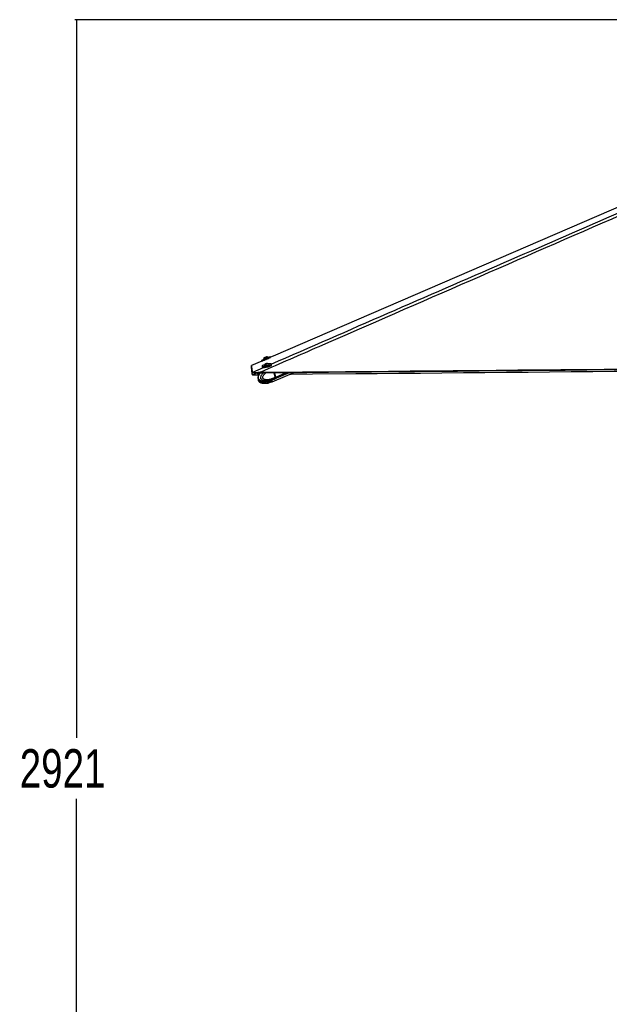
# Paper-space layout '3M DUO Wall Base Bracket' of a CAD drawing. Header units: millimetres. Extents: x 10 to 10067, y 20 to 7950.
# Tile 2 of 114: x 184 to 1334, y 1941 to 3862. Entities that reach past the tile are written whole.
import ezdxf

# ---------------------------------------------------------------- set-up
doc = ezdxf.new("R2010")
doc.units = ezdxf.units.MM
doc.layers.add('COMPONENT_GEOMETRY', color=7, linetype='Continuous')
doc.styles.add('SLDTEXTSTYLE0', font='TXT', dxfattribs={"width": 0.75})
doc.dimstyles.new('SLDDIMSTYLE1', dxfattribs={"dimtxt": 75, "dimasz": 3.302, "dimexe": 0, "dimexo": 0.0625, "dimgap": 18.75, "dimtad": 0, "dimtih": 1, "dimtoh": 1, "dimdec": 0, "dimrnd": 1e-09, "dimzin": 12, "dimdsep": 46, "dimtxsty": 'SLDTEXTSTYLE0', "dimsah": 1, "dimcen": 0.09, "dimadec": 0, "dimazin": 3, "dimtfac": 1, "dimtdec": 0, "dimtofl": 0, "dimtmove": 0, "dimatfit": 3, "dimfxl": 1, "dimfrac": 2, "dimtolj": 1, "dimtzin": 12, "dimarcsym": 0})

# ---------------------------------------------------------------- blocks, each defined once
blk = doc.blocks.new('_D_31')
at = {"layer": 'COMPONENT_GEOMETRY', "color": 7}
for p, q in [((3546.3, 3861.9), (291.4, 3861.9)), ((294.6, 3861.9), (294.6, 2461.2)), ((294.6, 941.4), (294.6, 2342.1)), ((3494.9, 941.4), (291.4, 941.4))]:
    blk.add_line(p, q, dxfattribs=at)
for points in [[(294.6, 3861.9), (294.1, 3858.6), (295.1, 3858.6)], [(294.6, 941.4), (295.1, 944.7), (294.1, 944.7)]]:
    blk.add_solid(points, dxfattribs=at)
at = {"layer": 'COMPONENT_GEOMETRY', "color": 7, "insert": (183.8, 2438.8), "char_height": 75, "attachment_point": 1, "style": 'SLDTEXTSTYLE0'}
blk.add_mtext('2921', dxfattribs=at)

psp = doc.layouts.new('3M DUO Wall Base Bracket')

# ---------------------------------------------------------------- linework, layer by layer
at = {"color": 7, "linetype": 'Continuous', "lineweight": 25}
for p, q in [((655.95, 3195.77), (635.67, 3187.01)), ((655.27, 3197.37), (655.95, 3195.77)), ((659.4, 3199.53), (659.55, 3199.19)), ((663.39, 3190.12), (663.93, 3190.57)), ((664.52, 3190.07), (663.39, 3190.12)), ((663.93, 3190.57), (665.59, 3190.98)), ((664.03, 3190.09), (663.93, 3190.57)), ((666.18, 3190.49), (664.52, 3190.07)), ((665.59, 3190.98), (666.71, 3190.94)), ((665.72, 3190.37), (665.59, 3190.98)), ((666.71, 3190.94), (666.18, 3190.49)), ((668.29, 3202.9), (668.15, 3203.25)), ((670.26, 3188.89), (670.18, 3189.25)), ((673.21, 3203.22), (672.58, 3204.71)), ((675.17, 3188.19), (674.81, 3189.86)), ((637.34, 3170.13), (637.4, 3169.95)), ((637.42, 3173.79), (637.35, 3173.96)), ((637.4, 3169.95), (637.74, 3169.16)), ((637.75, 3173), (637.42, 3173.79)), ((652.68, 3173.96), (648.03, 3173.79)), ((648.03, 3173.79), (648.36, 3173)), ((648.36, 3173), (649.24, 3173.01)), ((656.43, 3185.93), (656.78, 3184.25)), ((660.89, 3187.27), (660.97, 3186.9)), ((661.18, 3183.56), (661.19, 3183.51)), ((671.45, 3185.75), (671.44, 3185.76)), ((681.91, 3164.2), (679.96, 3173.29)), ((680.91, 3160.96), (710.34, 3173.56)), ((680.93, 3157.18), (719.12, 3173.64)), ((683.14, 3164.75), (681.31, 3173.3)), ((683.26, 3164.77), (681.43, 3173.3)), ((637.74, 3169.16), (637.74, 3169.17)), ((649.2, 3169.14), (648.35, 3169.13)), ((650.39, 3169.15), (649.2, 3169.14)), ((652.35, 3154.67), (652.05, 3154.84)), ((652.37, 3158.5), (652.08, 3158.66)), ((667.59, 3154.16), (668.47, 3153.42)), ((670, 3155.28), (667.91, 3154.66)), ((668.53, 3154.93), (671.79, 3155.42)), ((672.32, 3154.15), (669.53, 3153.42)), ((672.33, 3157.96), (670.43, 3157.46)), ((674.45, 3155.2), (671.48, 3155.32)), ((672.77, 3158.09), (672.72, 3158.06)), ((675.8, 3159.08), (673.71, 3158.46)), ((675.61, 3155.22), (673.71, 3154.65)), ((675.51, 3158.99), (676.22, 3159.11)), ((675.51, 3155.2), (676, 3155.28)), ((676.01, 3159.05), (679.62, 3160.41)), ((676.01, 3155.25), (679.64, 3156.62)), ((676.24, 3159.13), (676.22, 3159.11)), ((679.56, 3160.38), (680.71, 3160.87)), ((679.58, 3156.6), (680.73, 3157.1)), ((681.56, 3161.86), (681.5, 3161.83)), ((682.65, 3162.33), (681.56, 3161.86)), ((681.91, 3164.19), (683.06, 3164.69)), ((681.91, 3164.2), (681.91, 3164.19))]:
    psp.add_line(p, q, dxfattribs=at)
at = {"color": 8, "linetype": 'Continuous', "lineweight": 25}
for p, q in [((652, 3173.04), (652.97, 3172.79)), ((683.06, 3164.69), (681.21, 3173.3)), ((682.86, 3162.42), (708.85, 3173.55)), ((683.26, 3164.77), (703.64, 3173.5)), ((667.54, 3154.39), (667.59, 3154.16)), ((668.47, 3153.42), (668.19, 3154.75)), ((669.19, 3155.03), (669.53, 3153.42)), ((672.32, 3154.15), (672.08, 3155.3)), ((673.58, 3155.24), (673.71, 3154.65)), ((674.06, 3158.65), (674.48, 3158.82))]:
    psp.add_line(p, q, dxfattribs=at)
at = {"color": 7, "linetype": 'Continuous', "lineweight": 25, "flags": 128}
for points in [[(1785.59, 3683.64), (1764.82, 3674.67), (1337.4, 3490.08), (678.42, 3205.47), (673.21, 3203.22)], [(655.27, 3197.37), (655.29, 3197.38), (655.58, 3197.5), (656.18, 3197.76), (657.09, 3198.15), (658.26, 3198.64), (659.64, 3199.23), (661.19, 3199.89), (662.84, 3200.59), (664.54, 3201.31), (666.21, 3202.02), (667.79, 3202.69), (669.23, 3203.3), (670.46, 3203.82), (671.44, 3204.24), (672.13, 3204.53), (672.51, 3204.69), (672.58, 3204.71)], [(660.2, 3197.55), (659.3, 3197.17), (658.07, 3196.64), (657.09, 3196.23), (656.4, 3195.94), (656.02, 3195.78), (655.98, 3195.77), (656.26, 3195.89), (656.87, 3196.15), (657.77, 3196.53), (658.94, 3197.03), (660.32, 3197.62), (661.87, 3198.28), (663.53, 3198.98), (665.22, 3199.7), (666.89, 3200.41), (668.48, 3201.08), (669.91, 3201.69), (671.14, 3202.21), (672.12, 3202.63), (672.82, 3202.92), (673.19, 3203.07), (673.24, 3203.09), (672.95, 3202.97), (672.35, 3202.71), (671.44, 3202.32), (670.28, 3201.83), (669.02, 3201.29)], [(657.65, 3187.25), (656.91, 3186.75), (656.5, 3186.29), (656.44, 3185.89), (656.73, 3185.57), (657.36, 3185.34), (658.31, 3185.2), (659.54, 3185.17), (661.01, 3185.25), (662.65, 3185.43), (664.41, 3185.7), (666.21, 3186.05), (667.99, 3186.48), (669.68, 3186.96), (671.21, 3187.48), (672.53, 3188.01), (673.58, 3188.54), (674.33, 3189.04), (674.74, 3189.5), (674.8, 3189.9), (674.51, 3190.22), (673.87, 3190.46), (672.92, 3190.59), (671.69, 3190.62), (670.23, 3190.54), (668.95, 3190.41)], [(659.4, 3199.53), (659.48, 3199.57), (659.87, 3199.73), (660.54, 3200.02), (661.45, 3200.41), (662.54, 3200.87), (663.72, 3201.37), (664.9, 3201.87), (666, 3202.34), (666.93, 3202.73), (667.63, 3203.03), (668.04, 3203.2), (668.15, 3203.25)], [(660.24, 3197.58), (660.28, 3197.59), (660.6, 3197.73), (661.22, 3197.99), (662.09, 3198.36), (663.14, 3198.81), (664.31, 3199.31), (665.5, 3199.81), (666.62, 3200.29), (667.59, 3200.7), (668.34, 3201.02), (668.82, 3201.22), (668.98, 3201.28)], [(660.66, 3202.64), (660.77, 3202.69), (661.18, 3202.87), (661.85, 3203.15), (662.67, 3203.5), (663.52, 3203.86), (664.26, 3204.17), (664.79, 3204.4), (665.03, 3204.5), (665.03, 3204.5)], [(662.06, 3186.89), (663.02, 3186.91), (664.17, 3187.03), (665.42, 3187.24), (666.68, 3187.53), (667.85, 3187.87), (668.85, 3188.24), (669.61, 3188.61), (670.07, 3188.96), (670.18, 3189.25), (670.14, 3189.35)], [(662.14, 3186.52), (663.1, 3186.54), (664.25, 3186.67), (665.5, 3186.88), (666.76, 3187.17), (667.93, 3187.51), (668.93, 3187.88), (669.69, 3188.25), (670.14, 3188.6), (670.26, 3188.89), (670.26, 3188.89)], [(663.31, 3189.84), (664.04, 3189.87), (664.91, 3190), (665.81, 3190.21), (666.6, 3190.47), (667.14, 3190.74), (667.37, 3190.97), (667.25, 3191.14), (666.79, 3191.21), (666.07, 3191.18), (665.19, 3191.05), (664.29, 3190.84), (663.51, 3190.58), (662.96, 3190.32), (662.73, 3190.08), (662.86, 3189.92), (663.31, 3189.84)], [(635.67, 3187.01), (635.68, 3186.92), (635.74, 3186.53), (635.79, 3186.14), (635.84, 3185.75), (635.94, 3184.98), (635.99, 3184.6), (636.04, 3184.21), (636.09, 3183.83), (636.14, 3183.44), (636.19, 3183.06), (636.24, 3182.67), (636.29, 3182.29), (636.34, 3181.9), (636.39, 3181.52), (636.44, 3181.14), (636.49, 3180.75), (636.54, 3180.37), (636.59, 3179.99), (636.64, 3179.61), (636.69, 3179.23), (636.74, 3178.84), (636.79, 3178.46), (636.88, 3177.7), (636.93, 3177.32), (636.98, 3176.94), (637.03, 3176.56), (637.08, 3176.18), (637.12, 3175.8), (637.17, 3175.42), (637.22, 3175.04), (637.27, 3174.66), (637.31, 3174.31), (637.35, 3173.96)], [(637.34, 3170.13), (637.33, 3170.26), (637.28, 3170.75), (637.23, 3171.24), (637.19, 3171.73), (637.14, 3172.22), (637.09, 3172.71), (637.04, 3173.21), (637, 3173.7), (636.95, 3174.19), (636.9, 3174.68), (636.85, 3175.18), (636.81, 3175.67), (636.76, 3176.16), (636.71, 3176.66), (636.66, 3177.15), (636.61, 3177.65), (636.56, 3178.14), (636.47, 3179.13), (636.42, 3179.62), (636.37, 3180.12), (636.32, 3180.62), (636.27, 3181.11), (636.22, 3181.61), (636.17, 3182.11), (636.12, 3182.6), (636.07, 3183.1), (636.02, 3183.6), (635.97, 3184.09), (635.92, 3184.59), (635.87, 3185.09), (635.82, 3185.59), (635.77, 3186.09), (635.67, 3187.01)], [(637.74, 3169.17), (637.72, 3169.29), (637.68, 3169.79), (637.63, 3170.28), (637.58, 3170.77), (637.54, 3171.26), (637.49, 3171.75), (637.44, 3172.25), (637.39, 3172.74), (637.35, 3173.23), (637.3, 3173.72), (637.25, 3174.22), (637.2, 3174.71), (637.16, 3175.2), (637.11, 3175.7), (637.06, 3176.19), (637.01, 3176.69), (637, 3176.75)], [(649.24, 3173.01), (659.75, 3173.11), (701.77, 3173.49), (743.8, 3173.87), (785.82, 3174.24), (827.85, 3174.62), (869.87, 3175), (911.9, 3175.38), (953.92, 3175.76), (995.94, 3176.14), (1037.97, 3176.52), (1079.99, 3176.9), (1122.02, 3177.28), (1164.04, 3177.66), (1206.07, 3178.05), (1248.09, 3178.43), (1290.11, 3178.81), (1374.16, 3179.57)], [(652.68, 3173.96), (693.2, 3174.33), (735.22, 3174.71), (777.25, 3175.09), (819.27, 3175.47), (861.3, 3175.85), (903.32, 3176.22), (945.34, 3176.6), (987.37, 3176.98), (1029.39, 3177.36), (1071.42, 3177.74), (1113.44, 3178.12), (1155.47, 3178.51), (1239.51, 3179.27), (1281.54, 3179.65), (1323.56, 3180.03), (1365.59, 3180.41)], [(656.78, 3184.25), (656.79, 3184.22), (657.09, 3183.89), (657.72, 3183.66), (658.67, 3183.53), (659.9, 3183.5), (661.37, 3183.57), (663.01, 3183.75), (664.76, 3184.02), (666.57, 3184.38), (668.35, 3184.81), (670.03, 3185.29), (671.57, 3185.8), (672.89, 3186.34), (673.94, 3186.87), (674.68, 3187.37), (675.1, 3187.83), (675.17, 3188.19)], [(660.9, 3187.37), (660.96, 3187.15), (661.36, 3186.97), (662.06, 3186.89)], [(660.97, 3186.9), (661.04, 3186.78), (661.44, 3186.61), (662.14, 3186.52)], [(1375.9, 3175.72), (1354.04, 3175.52), (1343.53, 3175.43), (1301.51, 3175.04), (1259.49, 3174.66), (1217.46, 3174.28), (1175.44, 3173.9), (1133.42, 3173.52), (1091.39, 3173.14), (1049.37, 3172.76), (1007.35, 3172.37), (965.32, 3171.99), (923.3, 3171.61), (881.27, 3171.23), (839.25, 3170.85), (755.2, 3170.1), (713.18, 3169.72), (709.95, 3169.69)], [(674.06, 3158.65), (673.82, 3158.86), (673.7, 3158.98)]]:
    psp.add_lwpolyline(points, dxfattribs=at)
at = {"color": 8, "linetype": 'Continuous', "lineweight": 25, "flags": 128}
for points in [[(637.35, 3173.96), (638.73, 3174.56), (659.35, 3183.54)], [(637.74, 3169.17), (639.11, 3169.77), (646.43, 3172.97)], [(683.14, 3164.75), (683.14, 3164.75), (683.13, 3164.73), (683.12, 3164.72), (683.09, 3164.7), (683.06, 3164.69)]]:
    psp.add_lwpolyline(points, dxfattribs=at)
at = {"color": 7, "linetype": 'Continuous', "lineweight": 25}
for centre, radius, start, end in [((667.19, 3169.3), 20.33, 106.13207, 117.97064), ((664.71, 3199.19), 5.32, 139.5442, 176.34178), ((666.03, 3185.98), 5.32, 126.02046, 164.80001), ((664.71, 3199.19), 5.32, 49.66506, 86.46264), ((666.03, 3185.98), 5.32, 39.37467, 78.15422), ((678.52, 3163.59), 6.86, 227.18662, 288.77935), ((678.73, 3163.68), 6.86, 227.18662, 288.77935), ((678.65, 3165.65), 5.2, 293.36073, 320.33455), ((678.85, 3165.74), 5.2, 293.36073, 320.33455), ((680.38, 3163.93), 2.78, 324.7932, 15.73034), ((680.58, 3164.02), 2.78, 324.79228, 15.71533)]:
    psp.add_arc(centre, radius, start, end, dxfattribs=at)
at = {"color": 8, "linetype": 'Continuous', "lineweight": 25}
for centre, radius, start, end in [((677.37, 3163.09), 6.86, 227.23982, 288.78596), ((673.65, 3158.99), 0.476, 295.85013, 320.15801), ((677.5, 3165.16), 5.2, 294.09525, 320.26793)]:
    psp.add_arc(centre, radius, start, end, dxfattribs=at)
at = {"color": 7, "linetype": 'Continuous', "lineweight": 25}
for points, knots in [([(1826.54, 3686.89), (1797.42, 3674.02), (1739.18, 3648.28), (1582.72, 3579.63), (1258.91, 3438.12), (926.24, 3293.15), (691.38, 3190.83), (653.14, 3174.16), (652.68, 3173.96)], [0, 0, 0, 0, 0.0747994, 0.1495988, 0.4005222, 0.9023834, 0.9988279, 1, 1, 1, 1]), ([(637.42, 3173.79), (637.47, 3173.75), (637.56, 3173.67), (638.12, 3173.61), (639, 3173.58), (640.5, 3173.56), (642.91, 3173.58), (645.71, 3173.65), (647.44, 3173.75), (648.03, 3173.79)], [0, 0, 0, 0, 0.1201165, 0.2401676, 0.3583241, 0.4764323, 0.6867803, 0.8929908, 1, 1, 1, 1]), ([(648.36, 3173), (647.69, 3172.99), (646.34, 3172.97), (644.38, 3172.98), (642.57, 3172.99), (640.6, 3173), (638.83, 3172.99), (637.89, 3172.96), (637.79, 3172.99), (637.75, 3173)], [0, 0, 0, 0, 0.1211759, 0.2422649, 0.3606807, 0.4790106, 0.6812076, 0.8780014, 1, 1, 1, 1]), ([(646.65, 3173.07), (646.8, 3172.78), (647.29, 3171.89), (648.48, 3170.96), (649.76, 3170.25), (650.51, 3170.01), (650.81, 3169.91)], [0, 0, 0, 0, 0.182357, 0.5621602, 0.8211954, 1, 1, 1, 1]), ([(653.19, 3173.05), (652.84, 3172.66), (652.05, 3171.79), (650.97, 3170.25), (650.07, 3168.65), (649.44, 3167.21), (648.99, 3165.94), (648.75, 3164.67), (648.71, 3163.42), (648.9, 3162.25), (649.32, 3161.22), (649.89, 3160.41), (650.58, 3159.65), (651.32, 3159.04), (651.86, 3158.75), (652.06, 3158.64)], [0, 0, 0, 0, 0.10365723, 0.23119434, 0.35146976, 0.4362897, 0.50786393, 0.58038126, 0.64759381, 0.71140498, 0.77349548, 0.82930276, 0.87904596, 0.95554926, 1, 1, 1, 1]), ([(637.74, 3169.16), (637.78, 3169.14), (637.85, 3169.12), (638.38, 3169.12), (639.25, 3169.13), (640.72, 3169.14), (643.08, 3169.12), (645.89, 3169.09), (647.67, 3169.12), (648.35, 3169.13)], [0, 0, 0, 0, 0.1211534, 0.2422069, 0.3605776, 0.4788839, 0.6810516, 0.8777995, 1, 1, 1, 1]), ([(649.02, 3162.08), (648.92, 3161.65), (648.74, 3160.83), (648.71, 3159.57), (648.9, 3158.4), (649.32, 3157.37), (649.89, 3156.56), (650.58, 3155.8), (651.31, 3155.21), (651.84, 3154.92), (652.03, 3154.81)], [0, 0, 0, 0, 0.1480599, 0.2853422, 0.4156428, 0.5424349, 0.656228, 0.7578082, 0.9140021, 1, 1, 1, 1]), ([(652.35, 3154.68), (652.51, 3154.57), (653.18, 3154.16), (654.27, 3153.76), (655.98, 3153.21), (658.09, 3152.78), (660.68, 3152.54), (663.53, 3152.55), (666.75, 3152.87), (669.14, 3153.22), (670.43, 3153.58), (670.48, 3153.6)], [0, 0, 0, 0, 0.0269156, 0.1103527, 0.1668925, 0.2929412, 0.4409474, 0.586589, 0.7689892, 0.9911426, 1, 1, 1, 1]), ([(652.37, 3158.5), (652.53, 3158.41), (653.18, 3158), (654.26, 3157.61), (655.95, 3157.05), (658.06, 3156.62), (660.65, 3156.37), (663.51, 3156.37), (666.73, 3156.68), (669.11, 3157.03), (670.4, 3157.39), (670.44, 3157.4)], [0, 0, 0, 0, 0.0251469, 0.1084704, 0.1650782, 0.2914448, 0.439944, 0.5861201, 0.7691746, 0.9921386, 1, 1, 1, 1]), ([(667.59, 3154.16), (667.55, 3154.22), (667.47, 3154.35), (667.58, 3154.52), (667.76, 3154.62), (667.89, 3154.66), (667.91, 3154.66)], [0, 0, 0, 0, 0.3195603, 0.6395855, 0.9471909, 1, 1, 1, 1]), ([(669.53, 3153.42), (669.38, 3153.4), (669.07, 3153.36), (668.68, 3153.36), (668.54, 3153.4), (668.47, 3153.42)], [0, 0, 0, 0, 0.3222708, 0.6443852, 1, 1, 1, 1]), ([(670, 3155.28), (670.12, 3155.32), (670.37, 3155.38), (670.86, 3155.39), (671.24, 3155.35), (671.44, 3155.33), (671.48, 3155.32)], [0, 0, 0, 0, 0.30562181, 0.61077274, 0.93061812, 1, 1, 1, 1]), ([(673.71, 3154.65), (673.59, 3154.61), (673.35, 3154.54), (672.91, 3154.38), (672.56, 3154.24), (672.37, 3154.17), (672.32, 3154.15)], [0, 0, 0, 0, 0.29937579, 0.5987823, 0.90216104, 1, 1, 1, 1]), ([(672.33, 3157.96), (672.48, 3158.02), (672.79, 3158.14), (673.26, 3158.32), (673.56, 3158.42), (673.69, 3158.45), (673.71, 3158.46)], [0, 0, 0, 0, 0.3195648, 0.639576, 0.9471913, 1, 1, 1, 1]), ([(672.59, 3158.26), (672.64, 3158.21), (672.7, 3158.14), (672.76, 3158.1), (672.77, 3158.09)], [0, 0, 0, 0, 0.8513992, 1, 1, 1, 1]), ([(674.45, 3155.2), (674.61, 3155.21), (674.92, 3155.23), (675.29, 3155.23), (675.45, 3155.21), (675.51, 3155.2), (675.51, 3155.2)], [0, 0, 0, 0, 0.3187036, 0.6376529, 0.9545769, 1, 1, 1, 1]), ([(675.8, 3159.08), (675.9, 3159.11), (676.1, 3159.17), (676.24, 3159.18), (676.24, 3159.15), (676.23, 3159.15)], [0, 0, 0, 0, 0.3986767, 0.7964115, 1, 1, 1, 1]), ([(681.91, 3164.19), (681.96, 3163.87), (682.06, 3163.23), (681.91, 3162.44), (681.7, 3162.03), (681.57, 3161.87), (681.56, 3161.86)], [0, 0, 0, 0, 0.3503108, 0.7005885, 0.9859398, 1, 1, 1, 1]), ([(682.71, 3162.37), (682.79, 3162.48), (683.01, 3162.77), (683.11, 3163.17), (683.16, 3163.41)], [0, 0, 0, 0, 0.3809155, 1, 1, 1, 1]), ([(683.16, 3163.41), (683.17, 3163.43), (683.27, 3163.71), (683.24, 3164.19), (683.16, 3164.62), (683.14, 3164.75)], [0, 0, 0, 0, 0.0582525, 0.7265943, 1, 1, 1, 1])]:
    psp.add_open_spline(points, degree=3, knots=knots, dxfattribs=at)
at = {"color": 8, "linetype": 'Continuous', "lineweight": 25}
for points, knots in [([(674.55, 3190.16), (825.99, 3256.1), (1048.6, 3353.03), (1369.69, 3492.89), (1568.69, 3579.62), (1725.98, 3648.24), (1784.85, 3673.96), (1814.29, 3686.82)], [0, 0, 0, 0, 0.3989988, 0.586473, 0.8456237, 0.9228119, 1, 1, 1, 1]), ([(651.16, 3170.46), (651.07, 3170.49), (650.13, 3170.71), (648.8, 3171.44), (647.7, 3172.42), (647.4, 3172.92), (647.36, 3172.99)], [0, 0, 0, 0, 0.06350502, 0.62337108, 0.95044196, 1, 1, 1, 1]), ([(652.08, 3158.66), (651.9, 3158.76), (651.17, 3159.13), (650.2, 3160.06), (649.48, 3161.3), (649.1, 3162.43), (648.93, 3163.75), (649.14, 3165.69), (649.88, 3167.9), (651.11, 3170.14), (652.33, 3171.91), (653.16, 3172.77), (653.43, 3173.05)], [0, 0, 0, 0, 0.0452233, 0.1805232, 0.2595743, 0.293928, 0.3759652, 0.4626735, 0.5960979, 0.7585611, 0.9216727, 1, 1, 1, 1]), ([(650.89, 3169.88), (650.79, 3169.83), (650.23, 3169.59), (649.66, 3169.34), (649.2, 3169.14)], [0, 0, 0, 0, 0.1831009, 1, 1, 1, 1]), ([(681.5, 3161.83), (681.5, 3161.83), (681.37, 3159.67), (675.29, 3160.43), (671.02, 3157.76), (665.81, 3157.3), (661.83, 3157.29), (658.89, 3157.87), (656.6, 3158.95), (655.26, 3160.05), (654.5, 3161.3), (654.11, 3162.43), (653.94, 3163.75), (654.22, 3165.69), (655.09, 3167.89), (656.58, 3170.13), (658.06, 3171.91), (659.07, 3172.81), (659.4, 3173.1)], [0, 0, 0, 0, 0.00000116, 0.1258082, 0.29578295, 0.41779133, 0.50619009, 0.60215181, 0.64374326, 0.69405624, 0.72345241, 0.7362273, 0.7667339, 0.79897748, 0.84859308, 0.90827752, 0.96964052, 1, 1, 1, 1]), ([(664.36, 3173.15), (664.01, 3172.88), (662.79, 3171.96), (661.11, 3170.33), (659.34, 3168.26), (658.14, 3166.43), (657.47, 3164.84), (657.29, 3163.78), (657.35, 3163.23), (657.51, 3162.78), (657.95, 3162.1), (658.86, 3161.4), (660.7, 3160.52), (663.29, 3160.01), (666.95, 3159.95), (671.62, 3160.56), (676.78, 3161.97), (680.36, 3163.53), (681.91, 3164.2)], [0, 0, 0, 0, 0.0338119, 0.1154003, 0.170948, 0.2275367, 0.2646621, 0.2820194, 0.2936218, 0.298492, 0.3130779, 0.3490985, 0.3848887, 0.476243, 0.5645861, 0.689355, 0.8652967, 1, 1, 1, 1]), ([(649.59, 3160.88), (649.57, 3160.81), (649.46, 3160.5), (649.42, 3159.94), (649.48, 3159.39), (649.63, 3158.94), (650.04, 3158.27), (650.87, 3157.56), (652.53, 3156.69), (654.83, 3156.2), (657.46, 3156.1), (659.1, 3156.38), (659.79, 3156.5)], [0, 0, 0, 0, 0.0128135, 0.0597129, 0.0910581, 0.1042232, 0.143628, 0.2409509, 0.3376693, 0.5845057, 0.8232097, 1, 1, 1, 1]), ([(672.72, 3158.06), (672.72, 3158.06), (672.72, 3155.88), (667.43, 3156.65), (663.89, 3153.96), (659.44, 3153.47), (656.03, 3153.49), (653.73, 3153.88), (652.52, 3154.57), (652.35, 3154.67)], [0, 0, 0, 0, 0.0000019, 0.2033945, 0.4781814, 0.6754374, 0.818339, 0.9734894, 1, 1, 1, 1])]:
    psp.add_open_spline(points, degree=3, knots=knots, dxfattribs=at)

# ---------------------------------------------------------------- dimensions: what is measured, and where the dimension line sits
at = {"layer": 'COMPONENT_GEOMETRY', "color": 7}
dim = psp.add_linear_dim(base=(294.58866511, 941.39902888), p1=(3547.60804384, 3861.89902888), p2=(3496.18912022, 941.39902888), angle=90, dimstyle='SLDDIMSTYLE1', dxfattribs=at)
dim.commit()
dim.dimension.update_dxf_attribs({"geometry": '_D_31', "text_midpoint": (294.58866511, 2401.64902888), "dimtype": 160})

doc.saveas('drawing.dxf')
